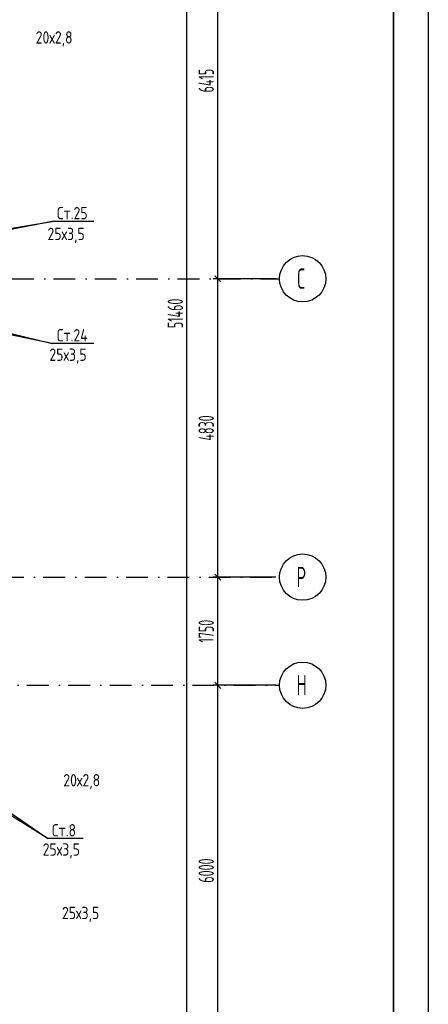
# Model space of a CAD drawing. Extents: x -1560602 to 321118, y -2308202 to -430103.
# Tile 21 of 104: x -1483060 to -1476440, y -2276379 to -2260440. Entities that reach past the tile are written whole.
import ezdxf
from ezdxf.enums import TextEntityAlignment as Align

# ---------------------------------------------------------------- set-up
doc = ezdxf.new("R2010")
doc.units = 0
doc.header["$MEASUREMENT"] = 0
doc.header["$PDSIZE"] = -5
doc.linetypes.add('Dot & Dashed', pattern=[670.277762, 352.777767, -176.388884, 0, -141.111112])
doc.linetypes.add('Штрихпунктирная', pattern=[0.670278, 0.352778, -0.176389, 0, -0.141111])
doc.layers.get('0').update_dxf_attribs({"color": 255, "linetype": 'CONTINUOUS'})
doc.layers.get('Defpoints').update_dxf_attribs({"linetype": 'CONTINUOUS'})
doc.layers.add('Оси', color=253, linetype='Dot & Dashed')
doc.layers.add('отделка', color=240, linetype='CONTINUOUS')
doc.styles.add('GOST 2.304', font='CS_Gost2304.shx', dxfattribs={"width": 0.7})
doc.styles.get("Standard").update_dxf_attribs({"font": 'spds.shx', "width": 0.7, "height": 250})
doc.styles.add('СГЕНЕРИР_СТИЛЬ_1', font='txt')
doc.dimstyles.new('SPDS', dxfattribs={"dimscale": 100, "dimtxt": 2.5, "dimasz": 1, "dimexe": 0.75, "dimexo": 0.625, "dimtad": 1, "dimdec": 0, "dimtxsty": 'GOST 2.304', "dimblk": 'OBLIQUE', "dimcen": 2.5, "dimdle": 1, "dimadec": 0, "dimazin": 2, "dimtfac": 0.75, "dimtdec": 0, "dimtmove": 0, "dimatfit": 0, "dimfxl": 1, "dimtolj": 1, "dimarcsym": 1})

# ---------------------------------------------------------------- blocks, each defined once
blk = doc.blocks.new('_Oblique')
at = {"color": 0, "linetype": 'ByBlock', "lineweight": -2}
blk.add_line((-0.5, -0.5), (0.5, 0.5), dxfattribs=at)
blk = doc.blocks.new('*D226')
at = {"layer": 'Defpoints', "color": 0, "transparency": 16777216}
for p in [(-1479851, -2271214), (-1478851, -2271214), (-1478851, -2277214)]:
    blk.add_point(p, dxfattribs=at)
at = {"layer": 'отделка', "color": 0, "lineweight": -2, "transparency": 16777216}
for p, q in [((-1479851, -2277314), (-1479851, -2271114)), ((-1478913, -2271214), (-1479926, -2271214)), ((-1478913, -2277214), (-1479926, -2277214))]:
    blk.add_line(p, q, dxfattribs=at)
at = {"layer": 'отделка', "color": 0, "lineweight": -2, "transparency": 16777216, "xscale": 100, "yscale": 100, "zscale": 100}
for p, rotation in [((-1479851, -2271214), 90), ((-1479851, -2277214), 270)]:
    blk.add_blockref('_Oblique', p, dxfattribs=dict(at, rotation=rotation))
at = {"layer": 'отделка', "color": 0, "transparency": 16777216, "insert": (-1480038, -2274214), "char_height": 250, "attachment_point": 5, "rotation": 90, "style": 'GOST 2.304'}
blk.add_mtext('\\A1;6000', dxfattribs=at)
blk = doc.blocks.new('*D227')
at = {"layer": 'Defpoints', "color": 0, "transparency": 16777216}
for p in [(-1479851, -2269464), (-1478851, -2269464), (-1478851, -2271214)]:
    blk.add_point(p, dxfattribs=at)
at = {"layer": 'отделка', "color": 0, "lineweight": -2, "transparency": 16777216}
for p, q in [((-1479851, -2271314), (-1479851, -2269364)), ((-1478913, -2269464), (-1479926, -2269464)), ((-1478913, -2271214), (-1479926, -2271214))]:
    blk.add_line(p, q, dxfattribs=at)
at = {"layer": 'отделка', "color": 0, "lineweight": -2, "transparency": 16777216, "xscale": 100, "yscale": 100, "zscale": 100}
for p, rotation in [((-1479851, -2269464), 90), ((-1479851, -2271214), 270)]:
    blk.add_blockref('_Oblique', p, dxfattribs=dict(at, rotation=rotation))
at = {"layer": 'отделка', "color": 0, "transparency": 16777216, "insert": (-1480038, -2270339), "char_height": 250, "attachment_point": 5, "rotation": 90, "style": 'GOST 2.304'}
blk.add_mtext('\\A1;1750', dxfattribs=at)
blk = doc.blocks.new('*D228')
at = {"layer": 'Defpoints', "color": 0, "transparency": 16777216}
for p in [(-1479851, -2264634), (-1478851, -2264634), (-1478851, -2269464)]:
    blk.add_point(p, dxfattribs=at)
at = {"layer": 'отделка', "color": 0, "lineweight": -2, "transparency": 16777216}
for p, q in [((-1478913, -2264634), (-1479926, -2264634)), ((-1479851, -2269564), (-1479851, -2264534)), ((-1478913, -2269464), (-1479926, -2269464))]:
    blk.add_line(p, q, dxfattribs=at)
at = {"layer": 'отделка', "color": 0, "lineweight": -2, "transparency": 16777216, "xscale": 100, "yscale": 100, "zscale": 100}
for p, rotation in [((-1479851, -2264634), 90), ((-1479851, -2269464), 270)]:
    blk.add_blockref('_Oblique', p, dxfattribs=dict(at, rotation=rotation))
at = {"layer": 'отделка', "color": 0, "transparency": 16777216, "insert": (-1480038, -2267049), "char_height": 250, "attachment_point": 5, "rotation": 90, "style": 'GOST 2.304'}
blk.add_mtext('\\A1;4830', dxfattribs=at)
blk = doc.blocks.new('*D229')
at = {"layer": 'Defpoints', "color": 0, "transparency": 16777216}
for p in [(-1479851, -2258219), (-1478851, -2258219), (-1478851, -2264634)]:
    blk.add_point(p, dxfattribs=at)
at = {"layer": 'отделка', "color": 0, "lineweight": -2, "transparency": 16777216}
for p, q in [((-1479851, -2264734), (-1479851, -2258119)), ((-1478913, -2258219), (-1479926, -2258219)), ((-1478913, -2264634), (-1479926, -2264634))]:
    blk.add_line(p, q, dxfattribs=at)
at = {"layer": 'отделка', "color": 0, "lineweight": -2, "transparency": 16777216, "xscale": 100, "yscale": 100, "zscale": 100}
for p, rotation in [((-1479851, -2258219), 90), ((-1479851, -2264634), 270)]:
    blk.add_blockref('_Oblique', p, dxfattribs=dict(at, rotation=rotation))
at = {"layer": 'отделка', "color": 0, "transparency": 16777216, "insert": (-1480038, -2261426), "char_height": 250, "attachment_point": 5, "rotation": 90, "style": 'GOST 2.304'}
blk.add_mtext('\\A1;6415', dxfattribs=at)
blk = doc.blocks.new('*D237')
at = {"layer": 'Defpoints', "color": 0, "transparency": 16777216}
for p in [(-1480351, -2239464), (-1479851, -2239464), (-1478851, -2290924)]:
    blk.add_point(p, dxfattribs=at)
at = {"layer": 'отделка', "color": 0, "lineweight": -2, "transparency": 16777216}
for p, q in [((-1479913, -2239464), (-1480426, -2239464)), ((-1480351, -2291024), (-1480351, -2239364)), ((-1478913, -2290924), (-1480426, -2290924))]:
    blk.add_line(p, q, dxfattribs=at)
at = {"layer": 'отделка', "color": 0, "lineweight": -2, "transparency": 16777216, "xscale": 100, "yscale": 100, "zscale": 100}
for p, rotation in [((-1480351, -2239464), 90), ((-1480351, -2290924), 270)]:
    blk.add_blockref('_Oblique', p, dxfattribs=dict(at, rotation=rotation))
at = {"layer": 'отделка', "color": 0, "transparency": 16777216, "insert": (-1480538, -2265194), "char_height": 250, "attachment_point": 5, "rotation": 90, "style": 'GOST 2.304'}
blk.add_mtext('\\A1;51460', dxfattribs=at)

msp = doc.modelspace()

# ---------------------------------------------------------------- linework, layer by layer
at = {"color": 0, "lineweight": 35, "ltscale": 100}
msp.add_line((-1477001.6, -2235044.1), (-1477001.6, -2307671.1), dxfattribs=at)
at = {"color": 0}
for p, q in [((-1485636.4, -2264215.9, 0), (-1482531.6, -2263704.7, 0)), ((-1482531.6, -2263704.7, 0), (-1485542.5, -2264293.9, 0)), ((-1481856.9, -2263704.7, 0), (-1482531.6, -2263704.7, 0)), ((-1485542.5, -2264950.5, 0), (-1482531.6, -2265681.8, 0)), ((-1482531.6, -2265681.8, 0), (-1485636.4, -2265040.1, 0)), ((-1481856.9, -2265681.8, 0), (-1482531.6, -2265681.8, 0)), ((-1482602.1, -2273695.6), (-1483816.4, -2272941.6, 0)), ((-1483716.2, -2272929.1, 0), (-1482602.1, -2273695.6)), ((-1482031.9, -2273695.6), (-1482602.1, -2273695.6))]:
    msp.add_line(p, q, dxfattribs=at)
at = {"layer": 'Defpoints', "color": 0, "linetype": 'Continuous', "ltscale": 100}
msp.add_line((-1476440.2, -2234544.1), (-1476440.2, -2308202.4), dxfattribs=at)
at = {"layer": 'Оси', "color": 0, "linetype": 'Штрихпунктирная', "lineweight": -3, "ltscale": 1000}
for p, q in [((-1505305.6, -2264633.9), (-1478850.7, -2264633.9)), ((-1498766.3, -2269463.9), (-1478850.7, -2269463.9)), ((-1501043, -2271213.9), (-1478850.7, -2271213.9))]:
    msp.add_line(p, q, dxfattribs=at)
at = {"layer": 'Оси', "color": 0, "linetype": 'Continuous', "ltscale": 100}
for centre in [(-1478475.7, -2264633.9), (-1478475.7, -2269463.9), (-1478475.7, -2271213.9)]:
    msp.add_circle(centre, 375, dxfattribs=at)

# ---------------------------------------------------------------- texts
at = {"color": 0}
for s, p in [('20х2,8', (-1482799.9, -2260826.7)), ('25х3,5', (-1482609.1, -2264007.8)), ('25х3,5', (-1482578.2, -2265962.8)), ('20х2,8', (-1482353.1, -2272851.6, 0)), ('25х3,5', (-1482687.1, -2273972.9)), ('25х3,5', (-1482374.8, -2275000.4, 0))]:
    msp.add_text(s, height=200, dxfattribs=at).set_placement(p)
for s, p in [('Ст.25', (-1482207.2, -2263571, 0)), ('Ст.24', (-1482207.2, -2265548.1, 0)), ('Ст.8', (-1482341.6, -2273561.9))]:
    msp.add_text(s, height=200, dxfattribs=at).set_placement(p, align=Align.MIDDLE_CENTER)
at = {"layer": 'Оси', "color": 0, "linetype": 'Continuous', "width": 0.7}
for s, p in [('С', (-1478562.4, -2264797)), ('Р', (-1478573.9, -2269627.1)), ('Н', (-1478573.9, -2271377.1))]:
    msp.add_text(s, height=330, dxfattribs=at).set_placement(p)
at = {"layer": 'Оси', "color": 0, "ltscale": 100, "insert": (-1479225.9, -2265193.9), "char_height": 0.23, "attachment_point": 5, "rotation": 90, "style": 'СГЕНЕРИР_СТИЛЬ_1'}
msp.add_mtext('\\A1;51460000', dxfattribs=at)

# ---------------------------------------------------------------- dimensions: what is measured, and where the dimension line sits
at = {"layer": 'отделка', "color": 0}
for base, p1, p2, picture, middle in [((-1480350.7, -2239463.9), (-1478850.7, -2290923.9), (-1479850.7, -2239463.9), '*D237', (-1480538.2, -2265193.9)), ((-1479850.7, -2258219), (-1478850.7, -2264633.9), (-1478850.7, -2258219), '*D229', (-1480038.2, -2261426.4)), ((-1479850.7, -2264634), (-1478850.7, -2269463.9), (-1478850.7, -2264634), '*D228', (-1480038.2, -2267048.9)), ((-1479850.7, -2269464), (-1478850.7, -2271213.9), (-1478850.7, -2269464), '*D227', (-1480038.2, -2270338.9)), ((-1479850.7, -2271214), (-1478850.7, -2277213.9), (-1478850.7, -2271214), '*D226', (-1480038.2, -2274213.9))]:
    dim = msp.add_linear_dim(base=base, p1=p1, p2=p2, angle=90, dimstyle='SPDS', override={"dimscale": 100, "dimlfac": 1, "dimtxsty": 'GOST 2.304', "dimtolj": 1}, dxfattribs=at)
    dim.commit()
    dim.dimension.update_dxf_attribs({"geometry": picture, "text_midpoint": middle})

doc.saveas('drawing.dxf')
